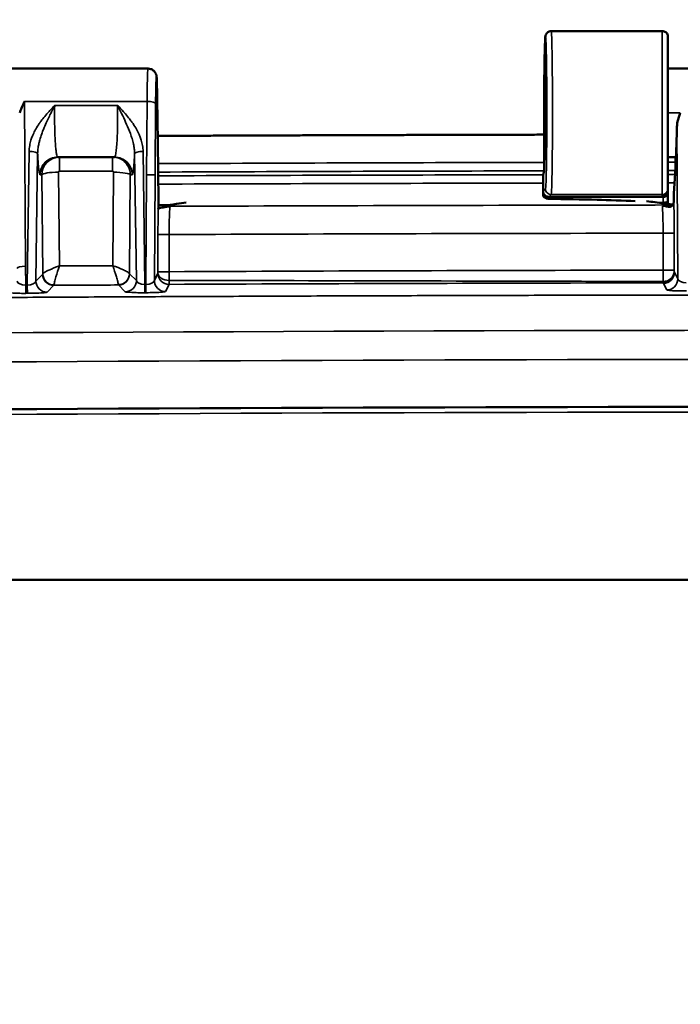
# Model space of a CAD drawing. Header units: inches. Extents: x 0.2 to 50.9, y 0.9 to 32.1.
# Tile 79 of 95: x 36.6 to 38.9, y 25.1 to 28.6. Entities that reach past the tile are written whole.
import ezdxf

# ---------------------------------------------------------------- set-up
doc = ezdxf.new("R2010")
doc.units = ezdxf.units.IN
doc.header["$LTSCALE"] = 1.5
doc.header["$MEASUREMENT"] = 0
for name, color, linetype, lineweight in [('Dimension (ANSI)', 7, 'Continuous', 25), ('Visible (ANSI)', 7, 'Continuous', 50), ('Visible Narrow (ANSI)', 7, 'Continuous', 35)]:
    doc.layers.add(name, color=color, linetype=linetype, lineweight=lineweight)
doc.styles.get("Standard").update_dxf_attribs({"font": 'arial.ttf'})
doc.dimstyles.new('Default (ANSI)', dxfattribs={"dimscale": 1.5, "dimtxt": 0.2, "dimasz": 0.098425, "dimexe": 0.125, "dimexo": 0.0625, "dimgap": 0.031496, "dimtad": 0, "dimtih": 1, "dimtoh": 1, "dimrnd": 1e-08, "dimzin": 0, "dimdsep": 46, "dimtxsty": 'Standard', "dimcen": 0.09, "dimdle": 0.393701, "dimclrd": 256, "dimclre": 256, "dimclrt": 7, "dimadec": 0, "dimazin": 1, "dimtfac": 0.6, "dimtofl": 0, "dimtmove": 0, "dimatfit": 3, "dimfxl": 1, "dimtolj": 1, "dimtzin": 4, "dimlwd": -1, "dimlwe": -1, "dimarcsym": 0})

# ---------------------------------------------------------------- blocks, each defined once
blk = doc.blocks.new('*D56')
at = {"layer": 'Defpoints', "color": 0, "transparency": 16777216}
for p in [(44.3128, 29.8153), (35.3128, 26.9518), (44.3128, 26.9518)]:
    blk.add_point(p, dxfattribs=at)
at = {"layer": 'Dimension (ANSI)', "transparency": 16777216}
for p, q in [((35.3128, 27.0455), (35.3128, 30.0028)), ((44.3128, 27.0455), (44.3128, 30.0028)), ((35.4605, 29.8153), (39.3765, 29.8153)), ((44.1652, 29.8153), (40.2492, 29.8153))]:
    blk.add_line(p, q, dxfattribs=at)
for points in [[(35.4605, 29.8399), (35.4605, 29.7907), (35.3128, 29.8153)], [(44.1652, 29.8399), (44.1652, 29.7907), (44.3128, 29.8153)]]:
    blk.add_solid(points, dxfattribs=at)
at = {"layer": 'Dimension (ANSI)', "color": 7, "transparency": 16777216, "insert": (39.4237, 29.9684), "char_height": 0.3, "attachment_point": 1}
blk.add_mtext('\\A1;9.00', dxfattribs=at)
blk = doc.blocks.new('*D59')
at = {"layer": 'Defpoints', "color": 0, "transparency": 16777216}
for p in [(45.1253, 30.66), (34.5003, 25.0768), (45.1253, 25.0768)]:
    blk.add_point(p, dxfattribs=at)
at = {"layer": 'Dimension (ANSI)', "transparency": 16777216}
for p, q in [((34.5003, 25.1705), (34.5003, 30.8475)), ((45.1253, 25.1705), (45.1253, 30.8475)), ((34.648, 30.66), (39.2735, 30.66)), ((44.9777, 30.66), (40.3521, 30.66))]:
    blk.add_line(p, q, dxfattribs=at)
for points in [[(34.648, 30.6847), (34.648, 30.6354), (34.5003, 30.66)], [(44.9777, 30.6847), (44.9777, 30.6354), (45.1253, 30.66)]]:
    blk.add_solid(points, dxfattribs=at)
at = {"layer": 'Dimension (ANSI)', "color": 7, "transparency": 16777216, "insert": (39.3208, 30.8133), "char_height": 0.3, "attachment_point": 1}
blk.add_mtext('\\A1;10.63', dxfattribs=at)

msp = doc.modelspace()

# ---------------------------------------------------------------- linework, layer by layer
at = {"layer": 'Visible (ANSI)'}
for p, q in [((38.4564, 28.5147), (38.8492, 28.5147)), ((37.0316, 28.3822), (36.526, 28.3822)), ((38.4328, 28.399), (38.4317, 28.3224)), ((39.3664, 28.3822), (38.8692, 28.3822)), ((37.0661, 28.1249), (37.0622, 28.3502)), ((38.4317, 28.1621), (38.4317, 28.3219)), ((36.6529, 28.1426), (36.6529, 28.1426)), ((36.9722, 28.1441), (36.9722, 28.1441)), ((38.4317, 28.0509), (38.4317, 28.1489)), ((37.0662, 28.1226), (37.0682, 27.9156)), ((36.7123, 28.0697), (36.9133, 28.0697)), ((38.8692, 28.0697), (38.8964, 28.0697)), ((38.8964, 28.0294), (38.8964, 28.0697)), ((38.4312, 28.021), (38.4285, 28.0073)), ((38.8901, 27.9411), (38.8964, 28.0294)), ((38.8692, 27.9572), (38.8692, 27.9524)), ((38.8692, 27.9524), (38.8692, 27.9378)), ((38.8692, 27.9378), (38.8692, 27.9133)), ((38.8901, 27.9408), (38.8898, 27.9128)), ((38.85, 27.8966), (38.85, 27.8966)), ((38.8692, 27.9133), (38.8692, 27.9043)), ((38.8692, 27.9004), (38.8692, 27.9004)), ((38.886, 27.8981), (38.8861, 27.8981)), ((38.8881, 27.9018), (38.8881, 27.9018)), ((38.8898, 27.9128), (38.8898, 27.9128)), ((37.0686, 27.8904), (37.0677, 27.8871)), ((35.0001, 26.5768), (44.6255, 26.5768))]:
    msp.add_line(p, q, dxfattribs=at)
msp.add_arc((39.8128, -555.0563), 582.2445, 89.5455852, 90.454415, dxfattribs=at)
for centre, major_axis, ratio, start_param, end_param in [((38.4364, 28.2259), (0, -0.1637), 0.017455, 1.570796, 4.712389), ((38.4396, 27.8225), (-0.0079, 0.5001), 0.000843, 0.027667, 0.053735), ((38.4364, 28.2259), (0, 0.1637), 0.017455, 1.570796, 4.712389), ((38.4217, 28.112), (0.0093, 0.054), 0.066825, 5.476969, 5.913939), ((38.8964, 28.2259), (0, -0.1562), 0.026186, 0, 1.210837), ((37.0615, 28.3062), (0.0046, -0.1843), 0.001387, 0.091413, 0.182942), ((36.9458, 20.7542), (-81.9731, -0.3279), 0.087156, 4.710182, 4.710543), ((38.4483, 27.9289), (-0.0026, 0), 0.012598, 4.595487, 4.74524), ((35.1503, 34.1867), (-358.5761, 0), 0.017452, 1.579995, 1.581121), ((38.8526, 27.929), (-0.00255, 0), 0.012501, 4.701563, 4.82782)]:
    msp.add_ellipse(centre, major_axis=major_axis, ratio=ratio, start_param=start_param, end_param=end_param, dxfattribs=at)
for points, knots in [([(38.4328, 28.399), (38.4331, 28.4213), (38.4335, 28.4408), (38.4344, 28.4714), (38.4349, 28.4827), (38.4356, 28.4924), (38.4358, 28.4943), (38.4364, 28.4978), (38.4365, 28.499), (38.4377, 28.5021), (38.438, 28.5028), (38.439, 28.5048), (38.4399, 28.5062), (38.4419, 28.5086), (38.443, 28.5097), (38.4459, 28.5118), (38.4476, 28.5128), (38.4517, 28.5143), (38.454, 28.5147), (38.4564, 28.5147)], [0.0000103, 0.0000103, 0.0000103, 0.0000103, 0.2217699, 0.2217699, 0.4458522, 0.4458522, 0.5259433, 0.5259433, 0.5662321, 0.5662321, 0.5768275, 0.5768275, 0.5914363, 0.5914363, 0.6043711, 0.6043711, 0.6199791, 0.6199791, 0.6383391, 0.6383391, 0.6383391, 0.6383391]), ([(38.8492, 28.5147), (38.8513, 28.5147), (38.8535, 28.5143), (38.8576, 28.5129), (38.8596, 28.5119), (38.863, 28.5093), (38.8646, 28.5077), (38.867, 28.5041), (38.8679, 28.502), (38.8687, 28.4989), (38.8689, 28.4978), (38.8691, 28.4962), (38.8691, 28.4957), (38.8692, 28.4951), (38.8692, 28.4949), (38.8692, 28.4948), (38.8692, 28.4948), (38.8692, 28.4947), (38.8692, 28.4947), (38.8692, 28.4947)], [0, 0, 0, 0, 0.01646628, 0.01646628, 0.03298063, 0.03298063, 0.04949325, 0.04949325, 0.06600594, 0.06600594, 0.07418224, 0.07418224, 0.07831499, 0.07831499, 0.07908928, 0.07908928, 0.07937964, 0.07937964, 0.07948852, 0.07948852, 0.07948852, 0.07948852]), ([(38.8692, 28.4947), (38.8692, 28.4947), (38.8692, 28.494), (38.8692, 28.4925), (38.8692, 28.484), (38.8692, 28.4487), (38.8692, 28.3963), (38.8692, 28.3795), (38.8692, 28.3612), (38.8692, 28.3416), (38.8692, 28.2804), (38.8692, 28.2078), (38.8692, 28.1433), (38.8692, 28.1227), (38.8692, 28.1029), (38.8692, 28.0845), (38.8692, 28.0735), (38.8692, 28.0631), (38.8692, 28.0532), (38.8692, 28.0088), (38.8692, 27.977), (38.8692, 27.964), (38.8692, 27.9598), (38.8692, 27.9576), (38.8692, 27.9572)], [0.2182955, 0.2182955, 0.2182955, 0.2182955, 0.25, 0.25, 0.25, 0.4395341, 0.4395341, 0.4395341, 0.5, 0.5, 0.5, 0.6895338, 0.6895338, 0.6895338, 0.75, 0.75, 0.75, 0.7860417, 0.7860417, 0.7860417, 0.948035, 0.948035, 0.948035, 1, 1, 1, 1]), ([(37.0316, 28.3821), (37.0349, 28.3821), (37.0382, 28.3816), (37.0444, 28.3795), (37.0473, 28.3779), (37.0525, 28.374), (37.0547, 28.3716), (37.0573, 28.3678), (37.058, 28.3666), (37.0591, 28.3645), (37.0595, 28.3635), (37.0604, 28.3612), (37.0608, 28.36), (37.0613, 28.3578), (37.0615, 28.3569), (37.0617, 28.3557), (37.0618, 28.3552), (37.0618, 28.3548)], [0, 0, 0, 0, 0.0250115, 0.0250115, 0.0501449, 0.0501449, 0.0751533, 0.0751533, 0.0865105, 0.0865105, 0.095633, 0.095633, 0.1105111, 0.1105111, 0.1254611, 0.1254611, 0.1343318, 0.1343318, 0.1343318, 0.1343318]), ([(37.0621, 28.3516), (37.0621, 28.3514), (37.0622, 28.3513), (37.0622, 28.3511), (37.0622, 28.3509), (37.0622, 28.3507), (37.0622, 28.3505), (37.0622, 28.3504), (37.0622, 28.3503), (37.0622, 28.3502)], [0, 0, 0, 0, 0.3450158, 0.3450158, 0.3450158, 0.8007674, 0.8007674, 0.8007674, 1, 1, 1, 1]), ([(36.5948, 28.2664), (36.5943, 28.2653), (36.5939, 28.2642), (36.5904, 28.2565), (36.5875, 28.2497), (36.5824, 28.2373), (36.5801, 28.2316), (36.578, 28.2259)], [-0.009329, -0.009329, -0.009329, -0.009329, 0, 0, 0.0566557, 0.0566557, 0.1029696, 0.1029696, 0.1029696, 0.1029696]), ([(38.9129, 28.2259), (38.9091, 28.2158), (38.9058, 28.2054), (38.9016, 28.1869), (38.9003, 28.1787), (38.9003, 28.1709)], [-0.1444653, -0.1444653, -0.1444653, -0.1444653, -0.0638957, -0.0638957, -0.000001, -0.000001, -0.000001, -0.000001]), ([(38.4312, 28.021), (38.4312, 28.0212), (38.4313, 28.0217), (38.4313, 28.0232), (38.4314, 28.0241), (38.4315, 28.0274), (38.4315, 28.0301), (38.4316, 28.0358), (38.4316, 28.0386), (38.4317, 28.0446), (38.4317, 28.0478), (38.4317, 28.0509)], [-0.1132862, -0.1132862, -0.1132862, -0.1132862, -0.0955799, -0.0955799, -0.0778738, -0.0778738, -0.0481041, -0.0481041, -0.0240516, -0.0240516, -0.0000001, -0.0000001, -0.0000001, -0.0000001]), ([(38.428, 27.9779), (38.428, 27.981), (38.428, 27.9841), (38.428, 27.99), (38.4281, 27.9928), (38.4281, 27.9988), (38.4282, 28.0013), (38.4283, 28.0043), (38.4283, 28.0052), (38.4284, 28.0067), (38.4284, 28.0071), (38.4285, 28.0073)], [-0.09651184, -0.09651184, -0.09651184, -0.09651184, -0.07859748, -0.07859748, -0.06059659, -0.06059659, -0.03488302, -0.03488302, -0.01743772, -0.01743772, -0.00000172, -0.00000172, -0.00000172, -0.00000172]), ([(38.428, 27.932), (38.428, 27.9351), (38.428, 27.9379), (38.4281, 27.9431), (38.4281, 27.9451), (38.4282, 27.9471), (38.4282, 27.9475), (38.4282, 27.9483), (38.4282, 27.9486), (38.4282, 27.9489)], [0.000001, 0.000001, 0.000001, 0.000001, 0.02764417, 0.02764417, 0.05634287, 0.05634287, 0.06348693, 0.06348693, 0.06834706, 0.06834706, 0.06834706, 0.06834706]), ([(38.4487, 27.9221), (38.4465, 27.9221), (38.4444, 27.9224), (38.4403, 27.9234), (38.4383, 27.9242), (38.4332, 27.9268), (38.4303, 27.9292), (38.428, 27.932)], [0, 0, 0, 0, 0.01629029, 0.01629029, 0.03259356, 0.03259356, 0.06069417, 0.06069417, 0.06069417, 0.06069417]), ([(38.4282, 27.9489), (38.4282, 27.9476), (38.4283, 27.9462), (38.4288, 27.9436), (38.4292, 27.9423), (38.4307, 27.9389), (38.4321, 27.9367), (38.4357, 27.9331), (38.4378, 27.9316), (38.4416, 27.93), (38.4429, 27.9296), (38.4455, 27.9291), (38.4468, 27.9289), (38.4482, 27.9289)], [-0.09785671, -0.09785671, -0.09785671, -0.09785671, -0.08280754, -0.08280754, -0.06772581, -0.06772581, -0.0417847, -0.0417847, -0.02045053, -0.02045053, -0.01024549, -0.01024549, -0.00000101, -0.00000101, -0.00000101, -0.00000101]), ([(38.8526, 27.929), (38.8542, 27.929), (38.8558, 27.9292), (38.859, 27.93), (38.8605, 27.9305), (38.8634, 27.932), (38.8647, 27.933), (38.8672, 27.9352), (38.8683, 27.9364), (38.8692, 27.9378)], [-0.04949234, -0.04949234, -0.04949234, -0.04949234, -0.03726321, -0.03726321, -0.02500867, -0.02500867, -0.0124992, -0.0124992, -0.000001, -0.000001, -0.000001, -0.000001]), ([(38.8901, 27.9408), (38.8901, 27.9409), (38.8901, 27.9409), (38.8901, 27.941), (38.8901, 27.9411), (38.8901, 27.9411), (38.8901, 27.9411)], [0.6857353, 0.6857353, 0.6857353, 0.6857353, 0.8895989, 0.8895989, 0.8895989, 1, 1, 1, 1]), ([(37.0677, 27.8871), (37.0677, 27.8873), (37.0678, 27.8874), (37.0681, 27.8876), (37.0687, 27.8882), (37.0701, 27.8887), (37.0721, 27.8893), (37.0743, 27.89), (37.0775, 27.8907), (37.082, 27.8915), (37.0853, 27.8921), (37.0936, 27.893), (37.106, 27.895), (37.1072, 27.8952), (37.1084, 27.8954), (37.1096, 27.8956)], [-0.9999999, -0.9999999, -0.9999999, -0.9999999, -0.934176, -0.934176, -0.934176, -0.75, -0.75, -0.75, -0.5, -0.5, -0.5, -0.0432794, -0.0432794, -0.0432794, -0.000028, -0.000028, -0.000028, -0.000028]), ([(37.0682, 27.9156), (37.0683, 27.909), (37.0684, 27.9027), (37.0685, 27.8948), (37.0686, 27.8926), (37.0687, 27.8905)], [0, 0, 0, 0, 0.05406293, 0.05406293, 0.07746234, 0.07746234, 0.07746234, 0.07746234]), ([(37.0981, 27.8993), (37.1024, 27.8999), (37.1152, 27.9017), (37.1437, 27.9057), (37.155, 27.9073), (37.1664, 27.9089)], [0.0000011, 0.0000011, 0.0000011, 0.0000011, 0.0603059, 0.0603059, 0.1004871, 0.1004871, 0.1004871, 0.1004871]), ([(38.4487, 27.9221), (38.5037, 27.9212), (38.5644, 27.9201), (38.6576, 27.9178), (38.7156, 27.9161), (38.7531, 27.9139)], [0, 0, 0, 0, 0.419744, 0.419744, 0.712141, 0.712141, 0.712141, 0.712141]), ([(38.8846, 27.9023), (38.8744, 27.9036), (38.8642, 27.9049), (38.8438, 27.9075), (38.8338, 27.9088), (38.8138, 27.9114), (38.8038, 27.9127), (38.7939, 27.914)], [0.1372792, 0.1372792, 0.1372792, 0.1372792, 0.4282115, 0.4282115, 0.7141058, 0.7141058, 0.9964364, 0.9964364, 0.9964364, 0.9964364]), ([(38.8494, 27.8964), (38.8518, 27.8972), (38.8551, 27.8976), (38.8592, 27.8978), (38.8599, 27.8979), (38.8606, 27.8979), (38.8613, 27.8979)], [0.0000275, 0.0000275, 0.0000275, 0.0000275, 0.5, 0.5, 0.5, 0.6059542, 0.6059542, 0.6059542, 0.6059542]), ([(38.8613, 27.898), (38.8648, 27.8981), (38.868, 27.8984), (38.8748, 27.8993), (38.8784, 27.9), (38.8828, 27.9014), (38.8842, 27.902), (38.8867, 27.9033), (38.8874, 27.904), (38.8881, 27.9048), (38.8883, 27.9051), (38.8888, 27.9062), (38.8891, 27.9068), (38.8895, 27.9089), (38.8897, 27.9103), (38.8898, 27.9122), (38.8898, 27.9125), (38.8898, 27.9128)], [0, 0, 0, 0, 0.0301416, 0.0301416, 0.0692616, 0.0692616, 0.092546, 0.092546, 0.1254154, 0.1254154, 0.1462372, 0.1462372, 0.1621219, 0.1621219, 0.1777941, 0.1777941, 0.1804621, 0.1804621, 0.1804621, 0.1804621])]:
    msp.add_open_spline(points, degree=3, knots=knots, dxfattribs=at)
for points, degree in [([(37.0316, 28.3821), (37.0316, 28.3821), (37.0316, 28.3821), (37.0316, 28.3821)], 3), ([(37.0621, 28.3516), (37.0621, 28.3527), (37.062, 28.3537), (37.0618, 28.3548)], 3), ([(37.0658, 28.1445), (37.339, 28.1457), (37.6121, 28.1467), (37.8853, 28.1476), (38.1585, 28.1483), (38.4317, 28.1489)], 5), ([(38.428, 27.9779), (38.428, 27.9626), (38.428, 27.9473), (38.428, 27.932)], 3), ([(37.0687, 27.8905), (37.0687, 27.8905), (37.0687, 27.8904), (37.0686, 27.8904)], 3)]:
    msp.add_open_spline(points, degree=degree, dxfattribs=at)
at = {"layer": 'Visible Narrow (ANSI)'}
for p, q in [((38.8492, 28.5147), (38.8492, 27.9372)), ((38.4328, 28.3987), (38.4317, 28.3219)), ((37.0284, 28.2664), (36.5948, 28.2664)), ((36.5989, 27.6842), (36.5948, 28.2664)), ((36.7018, 28.2522), (36.9238, 28.2522)), ((37.0266, 28.007), (37.0284, 28.2664)), ((37.0584, 28.2586), (37.0566, 28.007)), ((38.4335, 28.2259), (38.4392, 28.2259)), ((38.9129, 28.2259), (38.8692, 28.2259)), ((38.9003, 28.1709), (38.904, 27.6396)), ((37.0682, 27.9153), (37.0661, 28.1249)), ((36.6116, 28.0897), (36.605, 27.6175)), ((36.6352, 27.6317), (36.6415, 28.0819)), ((36.9841, 28.0819), (36.9904, 27.6331)), ((37.0206, 27.6197), (37.014, 28.0897)), ((36.6691, 28.0447), (36.6694, 28.0447)), ((36.9555, 28.046), (36.9555, 28.046)), ((36.6499, 28.0072), (36.6566, 28.0072)), ((36.6595, 27.6564), (36.6566, 28.0072)), ((36.6571, 28.0147), (36.6571, 28.0147)), ((36.7156, 28.0164), (36.7183, 27.685)), ((36.9066, 28.0199), (36.719, 28.0199)), ((36.9072, 27.686), (36.91, 28.0163)), ((36.969, 28.0071), (36.9661, 27.6576)), ((36.968, 28.0162), (36.9684, 28.0162)), ((36.969, 28.0072), (36.9757, 28.0072)), ((37.0266, 28.007), (37.0239, 27.6197)), ((37.0566, 28.007), (37.054, 27.6339)), ((38.4282, 27.9489), (38.4365, 27.9572)), ((38.4482, 27.9289), (38.4565, 27.9372)), ((38.4565, 27.9372), (38.8492, 27.9372)), ((38.8492, 27.9372), (38.8492, 27.9324)), ((38.8492, 27.9324), (38.8526, 27.929)), ((38.8901, 27.9411), (38.8898, 27.9125)), ((38.7895, 27.9003), (38.7895, 27.9003)), ((37.0668, 27.6648), (37.0668, 27.796)), ((37.1061, 27.796), (37.1061, 27.6648)), ((38.8519, 27.6703), (38.8519, 27.8007)), ((38.8913, 27.8007), (38.8913, 27.6703)), ((36.5988, 27.6842), (36.5993, 27.6175)), ((36.5988, 27.6842), (36.5989, 27.6842)), ((36.6352, 27.6317), (36.6594, 27.656)), ((36.9663, 27.6572), (36.9904, 27.6331)), ((37.054, 27.6339), (37.0666, 27.6592)), ((38.8519, 27.6703), (38.8913, 27.6703)), ((38.8914, 27.6647), (38.8924, 27.6627)), ((38.8924, 27.6627), (38.904, 27.6396)), ((36.5993, 27.6175), (36.605, 27.6175)), ((36.9513, 27.5938), (36.9271, 27.6178)), ((37.0206, 27.6197), (37.0239, 27.6197)), ((37.1062, 27.6199), (37.0936, 27.5946)), ((38.8521, 27.6254), (38.8521, 27.6301)), ((38.8531, 27.6234), (38.8521, 27.6254)), ((38.8647, 27.6003), (38.8531, 27.6234)), ((36.6052, 27.5884), (36.5995, 27.5883)), ((36.6989, 27.6167), (36.6748, 27.5924)), ((37.0241, 27.5906), (37.0208, 27.5905))]:
    msp.add_line(p, q, dxfattribs=at)
for radius in [582.4118, 582.226]:
    msp.add_arc((39.8128, -555.0563), radius, 89.5455852, 90.454415, dxfattribs=at)
for centre, major_axis, ratio, start_param, end_param in [((38.4528, 28.3987), (-0.02, 0.0003), 0.642747, 0.000243, 0.022784), ((37.0284, 28.2586), (0.03, -0.0002), 0.258813, 0.027104, 1.572612), ((36.719, 28.0106), (0, 0.0591), 0.000841, 0, 1.413717), ((36.9066, 28.0106), (0, 0.0591), 0.00079, 0, 1.413717), ((36.7156, 28.0072), (-0.0591, -0.0005), 0.156436, 4.711922, 6.230172), ((36.719, 28.0164), (-0.0026, 0.00228), 0.991518, 5.436607, 7.006781), ((36.91, 28.007), (0.0591, -0.0005), 0.156423, 0.053116, 1.572874), ((39.8128, -112.6013), (-325.7609, 0), 0.431635, 4.716639, 4.720817), ((39.8128, -112.6046), (-325.7684, 0), 0.431635, 4.715207, 4.715286), ((39.8128, -112.6245), (325.761, 0), 0.431616, 1.575047, 1.579223), ((39.8128, -112.6277), (325.7684, 0), 0.431616, 1.573621, 1.573693), ((38.8492, 27.9572), (0.02, 0), 0.999848, 4.712389, 6.283185), ((37.0382, 27.9153), (0.03, 0.0003), 0.35395, 6.255193, 6.283185), ((37.07, 27.9382), (0, 0.0683), 0.027148, 1.912523, 2.345831), ((39.8105, -99.1395), (-293.6485, -0.0012), 0.432628, 4.715558, 4.721585), ((36.7181, 30.7696), (-242.4154, -0.0185), 0.011799, 1.579497, 1.5796), ((38.8546, 27.9399), (-0.0339, -0.0077), 0.863169, 1.314979, 1.81197), ((38.9198, 27.9124), (-0.03, 0.0003), 0.353944, 0.000514, 0.028357), ((38.9198, 27.9125), (-0.03, 0.0003), 0.353949, 0, 0.027842), ((37.1061, 27.796), (-0.0394, 0), 0.000013, 0.026179, 1.570796), ((37.4944, -99.1964), (-293.572, -1.2338), 0.432575, 4.705947, 4.711894), ((38.8519, 27.8007), (0.0394, 0), 0.000011, 4.712389, 6.257006), ((36.5989, 27.6765), (-0.03, -0.0002), 0.258813, 4.713132, 6.253523), ((36.6593, 27.6757), (0, -0.0197), 0.052336, 0.052595, 0.209594), ((36.6987, 27.656), (-0.0279, 0.0278), 0.99725, 0.784103, 2.35749), ((36.6989, 27.6564), (-0.0382, 0.0094), 0.976769, 0.246721, 1.811846), ((36.9268, 27.6576), (0.0382, 0.0095), 0.977209, 4.478928, 6.034076), ((36.9269, 27.6572), (0.0278, 0.0279), 0.997278, 3.93083, 5.493948), ((36.9663, 27.6768), (0, -0.0197), 0.052336, 6.07558, 6.231272), ((37.106, 27.6592), (-0.0352, 0.0176), 0.998282, 0.463136, 2.037193), ((37.1061, 27.661), (-0.0394, 0.001), 0.68016, 0.035717, 1.590485), ((38.852, 27.6653), (0.0393, 0.002), 0.893081, 4.667409, 6.224968), ((38.8521, 27.6647), (0.0352, 0.0176), 0.99829, 4.251022, 5.818802), ((38.8531, 27.6627), (0.0352, 0.0176), 0.998291, 4.251016, 5.818799), ((38.8914, 27.6703), (0, -0.0056), 0.026177, 5.818329, 6.232), ((36.5993, 27.6276), (0.0002, -0.0394), 0.001499, 4.974184, 6.230825), ((36.605, 27.6277), (0.0002, -0.0394), 0.001496, 4.974184, 6.230825), ((36.6745, 27.6317), (-0.0279, 0.0278), 0.99725, 0.784082, 2.35751), ((36.6986, 27.6757), (0.0002, -0.0591), 0.017466, 0.05241, 0.209602), ((36.8308, 21.0053), (-62.0701, -0.3213), 0.106523, 4.710286, 4.713963), ((36.927, 27.6767), (0.0002, -0.059), 0.017466, 6.075111, 6.230976), ((36.9511, 27.6331), (0.0278, 0.0279), 0.997278, 3.930809, 5.493969), ((37.0206, 27.6299), (0.0002, -0.0394), 0.001302, 4.974185, 6.230825), ((37.0239, 27.6299), (0.0002, -0.0394), 0.001301, 4.974185, 6.230825), ((37.0934, 27.6339), (-0.0352, 0.0176), 0.998282, 0.463125, 2.03721), ((38.8646, 27.6396), (0.0352, 0.0176), 0.99829, 4.251, 5.818802)]:
    msp.add_ellipse(centre, major_axis=major_axis, ratio=ratio, start_param=start_param, end_param=end_param, dxfattribs=at)
for points, degree, knots in [([(38.4365, 27.9572), (38.4368, 27.9575), (38.4371, 27.9596), (38.4374, 27.9634), (38.4377, 27.9672), (38.438, 27.9728), (38.4383, 27.9799), (38.4387, 27.9896), (38.439, 28.0022), (38.4393, 28.0172), (38.4395, 28.0244), (38.4396, 28.0321), (38.4398, 28.0403), (38.4399, 28.0494), (38.4401, 28.0591), (38.4402, 28.0693), (38.4403, 28.0743), (38.4403, 28.0793), (38.4404, 28.0845), (38.4405, 28.0997), (38.4407, 28.1158), (38.4408, 28.1325), (38.4409, 28.1549), (38.441, 28.1785), (38.4411, 28.2023), (38.4411, 28.2261), (38.4411, 28.2502), (38.441, 28.2737), (38.441, 28.2751), (38.441, 28.2765), (38.441, 28.2778), (38.4409, 28.2999), (38.4408, 28.3214), (38.4406, 28.3417), (38.4404, 28.3633), (38.4402, 28.3835), (38.4399, 28.4016), (38.4397, 28.4197), (38.4393, 28.4357), (38.439, 28.449), (38.4387, 28.4606), (38.4384, 28.4702), (38.438, 28.4775), (38.438, 28.4786), (38.4379, 28.4797), (38.4379, 28.4807), (38.4376, 28.4863), (38.4373, 28.4903), (38.437, 28.4925), (38.4369, 28.4933), (38.4368, 28.4939), (38.4367, 28.4943), (38.4362, 28.4956), (38.4358, 28.4938), (38.4354, 28.4888), (38.435, 28.4838), (38.4346, 28.4757), (38.4342, 28.4647), (38.434, 28.4569), (38.4337, 28.4476), (38.4335, 28.4371), (38.4335, 28.4367), (38.4335, 28.4362), (38.4335, 28.4358), (38.4332, 28.4247), (38.433, 28.4123), (38.4328, 28.3987)], 3, [0, 0, 0, 0, 0.0494732, 0.0494732, 0.0494732, 0.0990893, 0.0990893, 0.0990893, 0.1659916, 0.1659916, 0.1659916, 0.1977942, 0.1977942, 0.1977942, 0.2329704, 0.2329704, 0.2329704, 0.25, 0.25, 0.25, 0.2997799, 0.2997799, 0.2997799, 0.3665253, 0.3665253, 0.3665253, 0.4332545, 0.4332545, 0.4332545, 0.437108, 0.437108, 0.437108, 0.5, 0.5, 0.5, 0.5669593, 0.5669593, 0.5669593, 0.6337306, 0.6337306, 0.6337306, 0.6918233, 0.6918233, 0.6918233, 0.7005397, 0.7005397, 0.7005397, 0.75, 0.75, 0.75, 0.7672625, 0.7672625, 0.7672625, 0.8340307, 0.8340307, 0.8340307, 0.9009237, 0.9009237, 0.9009237, 0.9485313, 0.9485313, 0.9485313, 0.9504911, 0.9504911, 0.9504911, 1, 1, 1, 1]), ([(38.4564, 28.5147), (38.4565, 28.5147), (38.4566, 28.5145), (38.4567, 28.5142), (38.4571, 28.5127), (38.4575, 28.5078), (38.4579, 28.4996), (38.4583, 28.4914), (38.4587, 28.48), (38.459, 28.4656), (38.4593, 28.4513), (38.4597, 28.4341), (38.4599, 28.4147), (38.4602, 28.3953), (38.4604, 28.3736), (38.4606, 28.3504), (38.4608, 28.3272), (38.4609, 28.3026), (38.461, 28.2773), (38.4611, 28.252), (38.4611, 28.2261), (38.4611, 28.2006), (38.461, 28.1749), (38.4609, 28.1496), (38.4608, 28.1255), (38.4606, 28.1014), (38.4604, 28.0785), (38.4602, 28.0577), (38.46, 28.0368), (38.4597, 28.0179), (38.4593, 28.0017), (38.459, 27.9855), (38.4587, 27.972), (38.4583, 27.9616), (38.458, 27.9539), (38.4577, 27.948), (38.4574, 27.9439), (38.4571, 27.9398), (38.4568, 27.9376), (38.4565, 27.9372)], 3, [-0.7816141, -0.7816141, -0.7816141, -0.7816141, -0.7673134, -0.7673134, -0.7673134, -0.7004825, -0.7004825, -0.7004825, -0.6336516, -0.6336516, -0.6336516, -0.5668926, -0.5668926, -0.5668926, -0.5001336, -0.5001336, -0.5001336, -0.433378, -0.433378, -0.433378, -0.3666223, -0.3666223, -0.3666223, -0.299805, -0.299805, -0.299805, -0.2329878, -0.2329878, -0.2329878, -0.1661632, -0.1661632, -0.1661632, -0.0993387, -0.0993387, -0.0993387, -0.0496693, -0.0496693, -0.0496693, 0, 0, 0, 0]), ([(37.0284, 28.2664), (37.0286, 28.304), (37.0292, 28.3375), (37.0298, 28.3582), (37.0304, 28.3738), (37.031, 28.3821), (37.0316, 28.3821)], 3, [-1, -1, -1, -1, -0.4935073, -0.4935073, -0.4935073, -0.112709, -0.112709, -0.112709, -0.112709]), ([(37.0622, 28.3502), (37.062, 28.3512), (37.0619, 28.3519), (37.0617, 28.3521), (37.0614, 28.3527), (37.061, 28.3508), (37.0606, 28.3467), (37.0604, 28.3434), (37.0601, 28.3388), (37.0598, 28.3328), (37.0598, 28.3312), (37.0597, 28.3295), (37.0596, 28.3276), (37.0593, 28.3193), (37.0591, 28.3088), (37.0589, 28.2971), (37.0587, 28.2855), (37.0585, 28.2723), (37.0584, 28.2586)], 3, [0, 0, 0, 0, 0.0912493, 0.0912493, 0.0912493, 0.3185176, 0.3185176, 0.3185176, 0.496386, 0.496386, 0.496386, 0.5457121, 0.5457121, 0.5457121, 0.7728543, 0.7728543, 0.7728543, 1, 1, 1, 1]), ([(36.6116, 28.0897), (36.6117, 28.0964), (36.6123, 28.1032), (36.6134, 28.1101), (36.6145, 28.1164), (36.616, 28.1227), (36.6179, 28.1291), (36.6193, 28.1339), (36.621, 28.1388), (36.623, 28.1436), (36.6238, 28.1458), (36.6246, 28.1477), (36.6255, 28.1496), (36.6282, 28.1559), (36.6308, 28.1611), (36.6338, 28.1665), (36.6341, 28.167), (36.6344, 28.1675), (36.6347, 28.168), (36.6385, 28.1748), (36.6435, 28.1827), (36.647, 28.1877), (36.6493, 28.191), (36.6517, 28.1943), (36.6542, 28.1977), (36.6559, 28.1999), (36.6576, 28.2021), (36.6593, 28.2044), (36.6638, 28.2101), (36.6699, 28.2173), (36.674, 28.2221), (36.6743, 28.2224), (36.6747, 28.2228), (36.675, 28.2232), (36.6791, 28.2278), (36.6845, 28.2337), (36.6879, 28.2374), (36.6888, 28.2384), (36.6897, 28.2394), (36.6907, 28.2405), (36.6925, 28.2424), (36.6944, 28.2444), (36.6965, 28.2467), (36.6978, 28.248), (36.6992, 28.2495), (36.7007, 28.251), (36.7009, 28.2512), (36.701, 28.2514), (36.7012, 28.2516), (36.7013, 28.2517), (36.7014, 28.2518), (36.7015, 28.2519), (36.7016, 28.252), (36.7017, 28.2521), (36.7018, 28.2522)], 3, [0, 0, 0, 0, 0.095679, 0.095679, 0.095679, 0.183532, 0.183532, 0.183532, 0.25, 0.25, 0.25, 0.278692, 0.278692, 0.278692, 0.375, 0.375, 0.375, 0.383949, 0.383949, 0.383949, 0.5, 0.5, 0.5, 0.576093, 0.576093, 0.576093, 0.625, 0.625, 0.625, 0.75, 0.75, 0.75, 0.75934, 0.75934, 0.75934, 0.875, 0.875, 0.875, 0.905059, 0.905059, 0.905059, 0.958052, 0.958052, 0.958052, 0.99127, 0.99127, 0.99127, 0.995635, 0.995635, 0.995635, 0.997818, 0.997818, 0.997818, 1, 1, 1, 1]), ([(36.6415, 28.0819), (36.6416, 28.0888), (36.6421, 28.0957), (36.6432, 28.1027), (36.6439, 28.108), (36.6449, 28.1133), (36.6462, 28.1186), (36.647, 28.1225), (36.648, 28.1263), (36.6491, 28.1302), (36.6511, 28.1372), (36.6534, 28.1443), (36.6561, 28.1517), (36.657, 28.1543), (36.658, 28.1569), (36.659, 28.1595), (36.6608, 28.1643), (36.6627, 28.1691), (36.6648, 28.174), (36.6677, 28.1809), (36.6708, 28.1882), (36.6743, 28.1958), (36.6756, 28.1987), (36.6769, 28.2015), (36.6783, 28.2045), (36.6798, 28.2077), (36.6813, 28.2109), (36.6829, 28.2142), (36.6858, 28.2202), (36.6891, 28.227), (36.6929, 28.2347), (36.6956, 28.2401), (36.6986, 28.246), (36.7018, 28.2522)], 3, [-1, -1, -1, -1, -0.891067, -0.891067, -0.891067, -0.809038, -0.809038, -0.809038, -0.75, -0.75, -0.75, -0.624902, -0.624902, -0.624902, -0.580183, -0.580183, -0.580183, -0.5, -0.5, -0.5, -0.359515, -0.359515, -0.359515, -0.30707, -0.30707, -0.30707, -0.25, -0.25, -0.25, -0.103249, -0.103249, -0.103249, 0, 0, 0, 0]), ([(36.7018, 28.2522), (36.7017, 28.2464), (36.7016, 28.2405), (36.7015, 28.2346), (36.7014, 28.222), (36.7014, 28.2093), (36.7015, 28.1968), (36.7016, 28.1842), (36.7019, 28.1719), (36.7022, 28.1602), (36.7026, 28.1498), (36.703, 28.14), (36.7034, 28.1309), (36.7039, 28.1218), (36.7045, 28.1134), (36.7051, 28.1061), (36.7057, 28.0995), (36.7063, 28.0938), (36.7069, 28.0889), (36.7076, 28.084), (36.7082, 28.08), (36.7089, 28.0769), (36.71, 28.0721), (36.7112, 28.0697), (36.7123, 28.0697)], 3, [-1, -1, -1, -1, -0.93222, -0.93222, -0.93222, -0.789629, -0.789629, -0.789629, -0.647037, -0.647037, -0.647037, -0.521217, -0.521217, -0.521217, -0.395397, -0.395397, -0.395397, -0.28418, -0.28418, -0.28418, -0.172964, -0.172964, -0.172964, 0, 0, 0, 0]), ([(36.9133, 28.0697), (36.9141, 28.0697), (36.9148, 28.0707), (36.9155, 28.0727), (36.9162, 28.0747), (36.9169, 28.0776), (36.9176, 28.0815), (36.9185, 28.0865), (36.9193, 28.093), (36.92, 28.1007), (36.9208, 28.1085), (36.9214, 28.1176), (36.922, 28.1276), (36.9225, 28.1355), (36.9228, 28.1439), (36.9232, 28.1528), (36.9235, 28.1617), (36.9237, 28.171), (36.9239, 28.1806), (36.9241, 28.1901), (36.9242, 28.1999), (36.9242, 28.2098), (36.9242, 28.2196), (36.9242, 28.2295), (36.924, 28.2392), (36.924, 28.2436), (36.9239, 28.2479), (36.9238, 28.2522)], 3, [-1, -1, -1, -1, -0.888844, -0.888844, -0.888844, -0.777687, -0.777687, -0.777687, -0.635789, -0.635789, -0.635789, -0.493891, -0.493891, -0.493891, -0.383009, -0.383009, -0.383009, -0.272127, -0.272127, -0.272127, -0.161053, -0.161053, -0.161053, -0.049979, -0.049979, -0.049979, 0, 0, 0, 0]), ([(36.9238, 28.2522), (36.924, 28.252), (36.9242, 28.2519), (36.9243, 28.2517), (36.926, 28.2499), (36.9276, 28.2482), (36.9291, 28.2466), (36.9369, 28.2384), (36.9424, 28.2326), (36.9506, 28.2232), (36.951, 28.2228), (36.9513, 28.2225), (36.9516, 28.2221), (36.9569, 28.216), (36.9618, 28.2101), (36.9663, 28.2044), (36.9682, 28.202), (36.9698, 28.1999), (36.9714, 28.1977), (36.9736, 28.1948), (36.9758, 28.1918), (36.9787, 28.1877), (36.9832, 28.181), (36.9872, 28.1747), (36.991, 28.168), (36.9942, 28.1623), (36.9972, 28.1564), (37.0002, 28.1496), (37.0011, 28.1476), (37.002, 28.1454), (37.0028, 28.1432), (37.0047, 28.1385), (37.0064, 28.1338), (37.0078, 28.1291), (37.0097, 28.1227), (37.0111, 28.1164), (37.0122, 28.1101), (37.0133, 28.1032), (37.014, 28.0964), (37.014, 28.0897)], 3, [0.0001067, 0.0001067, 0.0001067, 0.0001067, 0.003796, 0.003796, 0.003796, 0.0419502, 0.0419502, 0.0419502, 0.2423145, 0.2423145, 0.2423145, 0.25, 0.25, 0.25, 0.375, 0.375, 0.375, 0.4275319, 0.4275319, 0.4275319, 0.5, 0.5, 0.5, 0.6183226, 0.6183226, 0.6183226, 0.7196773, 0.7196773, 0.7196773, 0.75, 0.75, 0.75, 0.8151512, 0.8151512, 0.8151512, 0.9036673, 0.9036673, 0.9036673, 1, 1, 1, 1]), ([(36.9238, 28.2522), (36.9239, 28.252), (36.9241, 28.2518), (36.9242, 28.2515), (36.9253, 28.2494), (36.9264, 28.2473), (36.9274, 28.2451), (36.9324, 28.2355), (36.9372, 28.2257), (36.9421, 28.2156), (36.9468, 28.2057), (36.9515, 28.1956), (36.956, 28.1852), (36.9606, 28.1749), (36.965, 28.1642), (36.9691, 28.1531), (36.9712, 28.1471), (36.9733, 28.1411), (36.9752, 28.1348), (36.977, 28.1286), (36.9787, 28.1223), (36.9801, 28.1158), (36.9813, 28.1103), (36.9823, 28.1047), (36.983, 28.0991), (36.9837, 28.0934), (36.9841, 28.0877), (36.9841, 28.0819)], 3, [0.0001377, 0.0001377, 0.0001377, 0.0001377, 0.0045969, 0.0045969, 0.0045969, 0.0474591, 0.0474591, 0.0474591, 0.2412827, 0.2412827, 0.2412827, 0.4317571, 0.4317571, 0.4317571, 0.6222316, 0.6222316, 0.6222316, 0.7245535, 0.7245535, 0.7245535, 0.8268755, 0.8268755, 0.8268755, 0.9134377, 0.9134377, 0.9134377, 1, 1, 1, 1]), ([(36.6415, 28.0819), (36.6414, 28.0829), (36.6404, 28.0839), (36.6388, 28.0848), (36.6373, 28.0857), (36.635, 28.0866), (36.6323, 28.0873), (36.6295, 28.088), (36.6262, 28.0886), (36.6227, 28.089), (36.6192, 28.0894), (36.6154, 28.0896), (36.6116, 28.0897)], 3, [-1, -1, -1, -1, -0.75, -0.75, -0.75, -0.5, -0.5, -0.5, -0.25, -0.25, -0.25, 0, 0, 0, 0]), ([(36.6415, 28.0819), (36.6416, 28.0814), (36.6416, 28.0809), (36.6416, 28.0804), (36.6418, 28.0757), (36.6422, 28.0683), (36.6427, 28.0593), (36.6429, 28.0565), (36.6431, 28.0536), (36.6433, 28.0506), (36.6437, 28.0442), (36.6441, 28.0391), (36.6445, 28.0349), (36.6448, 28.0318), (36.6451, 28.0293), (36.6453, 28.0271), (36.6457, 28.0239), (36.6461, 28.0207), (36.6465, 28.0178), (36.6468, 28.0158), (36.6472, 28.0139), (36.6475, 28.0123), (36.6486, 28.0077), (36.6494, 28.0072), (36.6499, 28.0072)], 3, [0, 0, 0, 0, 0.0208619, 0.0208619, 0.0208619, 0.1954617, 0.1954617, 0.1954617, 0.25, 0.25, 0.25, 0.394749, 0.394749, 0.394749, 0.5, 0.5, 0.5, 0.6481207, 0.6481207, 0.6481207, 0.75, 0.75, 0.75, 1, 1, 1, 1]), ([(36.6499, 28.0072), (36.6499, 28.0154), (36.6515, 28.0235), (36.6547, 28.0311), (36.6578, 28.0387), (36.6624, 28.0456), (36.6682, 28.0514), (36.674, 28.0572), (36.6809, 28.0618), (36.6884, 28.0649), (36.696, 28.0681), (36.7042, 28.0697), (36.7123, 28.0697)], 3, [0, 0, 0, 0, 0.25, 0.25, 0.25, 0.5, 0.5, 0.5, 0.75, 0.75, 0.75, 1, 1, 1, 1]), ([(36.9066, 28.0697), (36.9068, 28.0697), (36.9151, 28.0693), (36.9193, 28.0684), (36.9234, 28.0675), (36.9275, 28.0662), (36.9313, 28.0646), (36.939, 28.0612), (36.9461, 28.0563), (36.9519, 28.0502), (36.9577, 28.044), (36.9622, 28.0368), (36.9651, 28.0289), (36.9679, 28.0213), (36.9689, 28.0088), (36.969, 28.0072)], 3, [-1, -1, -1, -1, -0.873391, -0.873391, -0.873391, -0.746782, -0.746782, -0.746782, -0.493564, -0.493564, -0.493564, -0.240345, -0.240345, -0.240345, 0, 0, 0, 0]), ([(36.9757, 28.0072), (36.9757, 28.0154), (36.9741, 28.0235), (36.971, 28.0311), (36.9679, 28.0387), (36.9632, 28.0456), (36.9575, 28.0514), (36.9517, 28.0572), (36.9448, 28.0618), (36.9372, 28.0649), (36.9297, 28.0681), (36.9215, 28.0697), (36.9133, 28.0697)], 3, [-1, -1, -1, -1, -0.75, -0.75, -0.75, -0.5, -0.5, -0.5, -0.25, -0.25, -0.25, 0, 0, 0, 0]), ([(36.9757, 28.0072), (36.9761, 28.0072), (36.9769, 28.0074), (36.9779, 28.0116), (36.978, 28.0118), (36.978, 28.0121), (36.9781, 28.0123), (36.9789, 28.0157), (36.9795, 28.0201), (36.98, 28.0244), (36.9801, 28.0253), (36.9802, 28.0262), (36.9803, 28.0271), (36.9809, 28.0325), (36.9816, 28.0399), (36.9824, 28.0506), (36.9824, 28.051), (36.9824, 28.0514), (36.9825, 28.0518), (36.9833, 28.0642), (36.9838, 28.0748), (36.984, 28.0806), (36.9841, 28.0811), (36.9841, 28.0815), (36.9841, 28.0819)], 3, [0, 0, 0, 0, 0.237767, 0.237767, 0.237767, 0.25, 0.25, 0.25, 0.456876, 0.456876, 0.456876, 0.5, 0.5, 0.5, 0.75, 0.75, 0.75, 0.757085, 0.757085, 0.757085, 0.981677, 0.981677, 0.981677, 1, 1, 1, 1]), ([(37.014, 28.0897), (37.0102, 28.0896), (37.0064, 28.0894), (37.0029, 28.089), (36.9994, 28.0886), (36.9961, 28.088), (36.9934, 28.0873), (36.9906, 28.0866), (36.9884, 28.0857), (36.9868, 28.0848), (36.9852, 28.0839), (36.9843, 28.0829), (36.9841, 28.0819)], 3, [-1, -1, -1, -1, -0.75, -0.75, -0.75, -0.5, -0.5, -0.5, -0.25, -0.25, -0.25, 0, 0, 0, 0]), ([(36.91, 28.0163), (36.91, 28.0167), (36.9099, 28.0171), (36.9098, 28.0175), (36.9098, 28.0176), (36.9098, 28.0176), (36.9098, 28.0176), (36.9096, 28.018), (36.9095, 28.0183), (36.9092, 28.0186), (36.9092, 28.0187), (36.9091, 28.0187), (36.9091, 28.0188), (36.9088, 28.019), (36.9086, 28.0192), (36.9084, 28.0194), (36.9082, 28.0194), (36.9081, 28.0195), (36.9079, 28.0196), (36.9077, 28.0197), (36.9075, 28.0197), (36.9073, 28.0198), (36.9071, 28.0198), (36.9068, 28.0199), (36.9066, 28.0199)], 3, [0, 0, 0, 0, 0.231451, 0.231451, 0.231451, 0.250605, 0.250605, 0.250605, 0.45193, 0.45193, 0.45193, 0.500611, 0.500611, 0.500611, 0.660666, 0.660666, 0.660666, 0.750171, 0.750171, 0.750171, 0.866756, 0.866756, 0.866756, 1, 1, 1, 1]), ([(37.0566, 28.007), (37.0565, 28.007), (37.0553, 28.007), (37.0539, 28.007), (37.0524, 28.007), (37.0502, 28.007), (37.0474, 28.007), (37.0418, 28.007), (37.034, 28.007), (37.0266, 28.007)], 3, [0, 0, 0, 0, 0.25, 0.25, 0.25, 0.5, 0.5, 0.5, 1, 1, 1, 1]), ([(38.4565, 27.9372), (38.4538, 27.9372), (38.4512, 27.9378), (38.4488, 27.9388), (38.4464, 27.9398), (38.4442, 27.9412), (38.4423, 27.9431), (38.4405, 27.9449), (38.439, 27.9472), (38.438, 27.9496), (38.437, 27.952), (38.4365, 27.9546), (38.4365, 27.9572)], 3, [-1, -1, -1, -1, -0.75, -0.75, -0.75, -0.5, -0.5, -0.5, -0.25, -0.25, -0.25, 0, 0, 0, 0]), ([(38.8492, 27.9324), (38.857, 27.9324), (38.8647, 27.9376), (38.8677, 27.9448), (38.8687, 27.9472), (38.8692, 27.9498), (38.8692, 27.9524)], 3, [-1, -1, -1, -1, -0.248193, -0.248193, -0.248193, 0, 0, 0, 0]), ([(37.1096, 27.8956), (37.1089, 27.8931), (37.1078, 27.8818), (37.1072, 27.8639), (37.1066, 27.8457), (37.1062, 27.8209), (37.1061, 27.796)], 3, [-0.9999997, -0.9999997, -0.9999997, -0.9999997, -0.5040729, -0.5040729, -0.5040729, -0.0000001, -0.0000001, -0.0000001, -0.0000001]), ([(38.4486, 27.9289), (38.4486, 27.9287), (38.4486, 27.9283), (38.4486, 27.9277), (38.4486, 27.9267), (38.4486, 27.9252), (38.4487, 27.9234), (38.4487, 27.923), (38.4487, 27.9225), (38.4487, 27.9221)], 3, [0.0000383, 0.0000383, 0.0000383, 0.0000383, 0.3087922, 0.3087922, 0.3087922, 0.8674466, 0.8674466, 0.8674466, 1, 1, 1, 1]), ([(38.8898, 27.9124), (38.8898, 27.9066), (38.8886, 27.9017), (38.8863, 27.8985), (38.884, 27.8953), (38.8808, 27.8937), (38.8769, 27.8932), (38.8731, 27.8928), (38.8689, 27.8935), (38.8642, 27.8943), (38.8597, 27.8952), (38.8548, 27.8964), (38.8494, 27.8964)], 3, [-0.9995273, -0.9995273, -0.9995273, -0.9995273, -0.748509, -0.748509, -0.748509, -0.497018, -0.497018, -0.497018, -0.2455269, -0.2455269, -0.2455269, -0.0000036, -0.0000036, -0.0000036, -0.0000036]), ([(38.8525, 27.9096), (38.8525, 27.9122), (38.8524, 27.9148), (38.8524, 27.9171), (38.8524, 27.9195), (38.8524, 27.9217), (38.8524, 27.9235), (38.8524, 27.9253), (38.8523, 27.9268), (38.8523, 27.9278), (38.8523, 27.9283), (38.8523, 27.9287), (38.8523, 27.929)], 3, [0, 0, 0, 0, 0.2814728, 0.2814728, 0.2814728, 0.5629456, 0.5629456, 0.5629456, 0.8444184, 0.8444184, 0.8444184, 0.9999823, 0.9999823, 0.9999823, 0.9999823]), ([(36.6595, 27.6564), (36.66, 27.658), (36.6627, 27.6603), (36.6667, 27.6627), (36.6706, 27.6652), (36.6757, 27.6679), (36.6813, 27.6704), (36.6925, 27.6756), (36.7056, 27.6807), (36.7183, 27.685)], 3, [-1, -1, -1, -1, -0.75, -0.75, -0.75, -0.5, -0.5, -0.5, 0, 0, 0, 0]), ([(36.7183, 27.685), (36.7141, 27.6723), (36.7098, 27.6587), (36.7062, 27.6462), (36.7044, 27.64), (36.7027, 27.6339), (36.7014, 27.6289), (36.7001, 27.6238), (36.6992, 27.6198), (36.6991, 27.6179)], 3, [-1, -1, -1, -1, -0.5, -0.5, -0.5, -0.25, -0.25, -0.25, 0, 0, 0, 0]), ([(36.7183, 27.685), (36.7497, 27.6851), (36.7811, 27.6853), (36.844, 27.6856), (36.8756, 27.6858), (36.9072, 27.686)], 3, [0, 0, 0, 0, 0.498235, 0.498235, 1, 1, 1, 1]), ([(36.9072, 27.686), (36.9202, 27.6816), (36.9332, 27.6767), (36.9444, 27.6715), (36.95, 27.6689), (36.9551, 27.6663), (36.959, 27.6638), (36.963, 27.6614), (36.9656, 27.6591), (36.9661, 27.6576)], 3, [-1, -1, -1, -1, -0.5, -0.5, -0.5, -0.25, -0.25, -0.25, 0, 0, 0, 0]), ([(36.927, 27.619), (36.9268, 27.6209), (36.9259, 27.6249), (36.9246, 27.6299), (36.9233, 27.6349), (36.9216, 27.6409), (36.9197, 27.6471), (36.9159, 27.6597), (36.9116, 27.6731), (36.9072, 27.686)], 3, [-1, -1, -1, -1, -0.75, -0.75, -0.75, -0.5, -0.5, -0.5, 0, 0, 0, 0]), ([(37.0666, 27.6592), (37.0666, 27.6592), (37.0667, 27.6594), (37.0667, 27.6596), (37.0667, 27.6599), (37.0667, 27.6602), (37.0667, 27.6606), (37.0667, 27.6607), (37.0667, 27.6609), (37.0667, 27.661)], 3, [0.000004, 0.000004, 0.000004, 0.000004, 0.4357672, 0.4357672, 0.4357672, 0.8722762, 0.8722762, 0.8722762, 1, 1, 1, 1]), ([(37.0667, 27.661), (37.0667, 27.6615), (37.0668, 27.662), (37.0668, 27.6626), (37.0668, 27.6631), (37.0668, 27.6638), (37.0668, 27.6644), (37.0668, 27.6645), (37.0668, 27.6647), (37.0668, 27.6648)], 3, [0, 0, 0, 0, 0.448584, 0.448584, 0.448584, 0.897905, 0.897905, 0.897905, 1, 1, 1, 1]), ([(37.1061, 27.6648), (37.0942, 27.6648), (37.0799, 27.6648), (37.0727, 27.6648), (37.0688, 27.6648), (37.0669, 27.6648), (37.0668, 27.6648)], 3, [0, 0, 0, 0, 0.65089, 0.65089, 0.65089, 1, 1, 1, 1]), ([(38.8521, 27.6301), (38.852, 27.6325), (38.852, 27.6356), (38.852, 27.6394), (38.852, 27.6435), (38.852, 27.6484), (38.852, 27.6537), (38.852, 27.6589), (38.852, 27.6646), (38.852, 27.6703)], 3, [0.0000003, 0.0000003, 0.0000003, 0.0000003, 0.3128992, 0.3128992, 0.3128992, 0.6564496, 0.6564496, 0.6564496, 1, 1, 1, 1]), ([(38.8913, 27.6703), (38.8913, 27.6702), (38.8913, 27.67), (38.8913, 27.6698), (38.8913, 27.6692), (38.8913, 27.6685), (38.8913, 27.668), (38.8913, 27.6674), (38.8913, 27.6669), (38.8913, 27.6664), (38.8913, 27.666), (38.8914, 27.6656), (38.8914, 27.6653)], 3, [0, 0, 0, 0, 0.082291, 0.082291, 0.082291, 0.389637, 0.389637, 0.389637, 0.694979, 0.694979, 0.694979, 1, 1, 1, 1]), ([(37.1062, 27.6342), (37.1062, 27.6341), (37.1062, 27.634), (37.1062, 27.6339), (37.1062, 27.6297), (37.1062, 27.6264), (37.1062, 27.624), (37.1062, 27.6216), (37.1062, 27.6202), (37.1062, 27.6199)], 3, [0, 0, 0, 0, 0.0141661, 0.0141661, 0.0141661, 0.5070833, 0.5070833, 0.5070833, 0.9997048, 0.9997048, 0.9997048, 0.9997048]), ([(37.1062, 27.6342), (37.1234, 27.6342), (37.1407, 27.6341), (37.1581, 27.6341), (37.6635, 27.6329), (38.2282, 27.6316), (38.8521, 27.6301)], 3, [0, 0, 0, 0, 0.0332101, 0.0332101, 0.0332101, 0.9999985, 0.9999985, 0.9999985, 0.9999985]), ([(45.4804, 27.5554), (44.221, 27.5677), (42.9615, 27.5769), (41.7021, 27.583), (40.4426, 27.5861), (39.1831, 27.5861), (37.9236, 27.583), (36.6641, 27.5769), (35.4047, 27.5677), (34.1452, 27.5554), (34.1452, 27.5554), (34.1452, 27.5554), (34.1452, 27.5554), (34.1452, 27.5554), (34.1452, 27.5554), (34.1452, 27.5554), (34.1452, 27.5554), (34.1452, 27.5554)], 9, [0, 0, 0, 0, 0, 0, 0, 0, 0, 0, 0.990099, 0.990099, 0.990099, 0.990099, 0.990099, 0.990099, 0.990099, 0.990099, 0.9901014, 0.9901014, 0.9901014, 0.9901014, 0.9901014, 0.9901014, 0.9901014, 0.9901014, 0.9901014, 0.9901014]), ([(36.5995, 27.5883), (36.5964, 27.5883), (36.5934, 27.5883), (36.5904, 27.5883), (36.5827, 27.5883), (36.5752, 27.5884), (36.5684, 27.5886), (36.549, 27.589), (36.535, 27.59), (36.5312, 27.5911), (36.5306, 27.5913), (36.5302, 27.5915), (36.5301, 27.5917)], 3, [0, 0, 0, 0, 0.083365, 0.083365, 0.083365, 0.295458, 0.295458, 0.295458, 0.902706, 0.902706, 0.902706, 1, 1, 1, 1]), ([(36.6748, 27.5924), (36.6745, 27.5921), (36.6735, 27.5918), (36.672, 27.5915), (36.6651, 27.5902), (36.6452, 27.589), (36.6204, 27.5885), (36.6154, 27.5885), (36.6103, 27.5884), (36.6052, 27.5884)], 3, [0, 0, 0, 0, 0.153251, 0.153251, 0.153251, 0.858217, 0.858217, 0.858217, 1, 1, 1, 1]), ([(37.0208, 27.5905), (37.018, 27.5905), (37.0152, 27.5905), (37.0124, 27.5905), (37.0046, 27.5905), (36.9969, 27.5906), (36.9899, 27.5908), (36.9677, 27.5913), (36.9526, 27.5925), (36.9513, 27.5938)], 3, [0, 0, 0, 0, 0.078081, 0.078081, 0.078081, 0.296849, 0.296849, 0.296849, 1, 1, 1, 1]), ([(37.0936, 27.5946), (37.0929, 27.5932), (37.0773, 27.5918), (37.0538, 27.5911), (37.0446, 27.5908), (37.0343, 27.5906), (37.0241, 27.5906)], 3, [0, 0, 0, 0, 0.71926, 0.71926, 0.71926, 1, 1, 1, 1]), ([(38.9342, 27.5966), (38.91, 27.5966), (38.8867, 27.5974), (38.8746, 27.5984), (38.8685, 27.599), (38.865, 27.5996), (38.8647, 27.6003)], 3, [0, 0, 0, 0, 0.664475, 0.664475, 0.664475, 1, 1, 1, 1])]:
    msp.add_open_spline(points, degree=degree, knots=knots, dxfattribs=at)
for points in [[(36.6566, 28.0072), (36.6566, 28.041), (36.6848, 28.0697), (36.719, 28.0697)], [(37.0669, 28.0465), (37.5218, 28.0485), (37.9768, 28.0499), (38.4317, 28.0509)], [(38.8692, 28.0517), (38.8783, 28.0517), (38.8873, 28.0517), (38.8964, 28.0518)], [(37.0672, 28.0166), (37.5219, 28.0186), (37.9765, 28.02), (38.4312, 28.021)], [(38.8692, 28.0218), (38.8781, 28.0218), (38.887, 28.0219), (38.8959, 28.0219)], [(38.8519, 27.8007), (38.852, 27.8443), (38.8509, 27.8838), (38.8494, 27.8964)], [(38.8898, 27.9124), (38.8907, 27.8863), (38.8913, 27.8442), (38.8913, 27.8007)], [(37.0668, 27.796), (37.0668, 27.8293), (37.0671, 27.8621), (37.0677, 27.8871)], [(38.852, 27.6703), (38.27, 27.6694), (37.6881, 27.6675), (37.1061, 27.6648)], [(37.1061, 27.6648), (37.1061, 27.6537), (37.1062, 27.6425), (37.1062, 27.6342)], [(36.5692, 27.631), (36.5697, 27.6238), (36.5827, 27.6174), (36.5993, 27.6175)], [(36.605, 27.6175), (36.6213, 27.618), (36.6343, 27.6246), (36.6352, 27.6317)], [(36.9904, 27.6331), (36.9913, 27.6261), (37.0042, 27.6198), (37.0206, 27.6197)], [(37.0239, 27.6197), (37.0405, 27.62), (37.0536, 27.6267), (37.054, 27.6339)], [(37.1062, 27.6199), (37.6882, 27.6226), (38.2701, 27.6244), (38.8521, 27.6254)], [(38.904, 27.6396), (38.9045, 27.6323), (38.9175, 27.6259), (38.9341, 27.6258)], [(45.4792, 27.4306), (41.7016, 27.4674), (37.924, 27.4674), (34.1464, 27.4306)]]:
    msp.add_open_spline(points, degree=3, dxfattribs=at)

# ---------------------------------------------------------------- dimensions: what is measured, and where the dimension line sits
at = {"layer": 'Dimension (ANSI)'}
for base, p1, p2, picture, middle in [((45.1253194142, 30.6600445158), (34.5003194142, 25.0767952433), (45.1253194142, 25.0767952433), '*D59', (39.8128194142, 30.6600445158)), ((44.3128, 29.8153), (35.3128, 26.9518), (44.3128, 26.9518), '*D56', (39.8128, 29.8153))]:
    dim = msp.add_linear_dim(base=base, p1=p1, p2=p2, angle=180, dimstyle='Default (ANSI)', override={"dimgap": 0.031496, "dimtih": 0, "dimtoh": 0, "dimdec": 2, "dimtol": 0, "dimlim": 0, "dimtp": 0, "dimtm": 0, "dimtdec": 2, "dimatfit": 1}, dxfattribs=at)
    dim.commit()
    dim.dimension.update_dxf_attribs({"geometry": picture, "text_midpoint": middle, "dimtype": 160})

doc.saveas('drawing.dxf')
